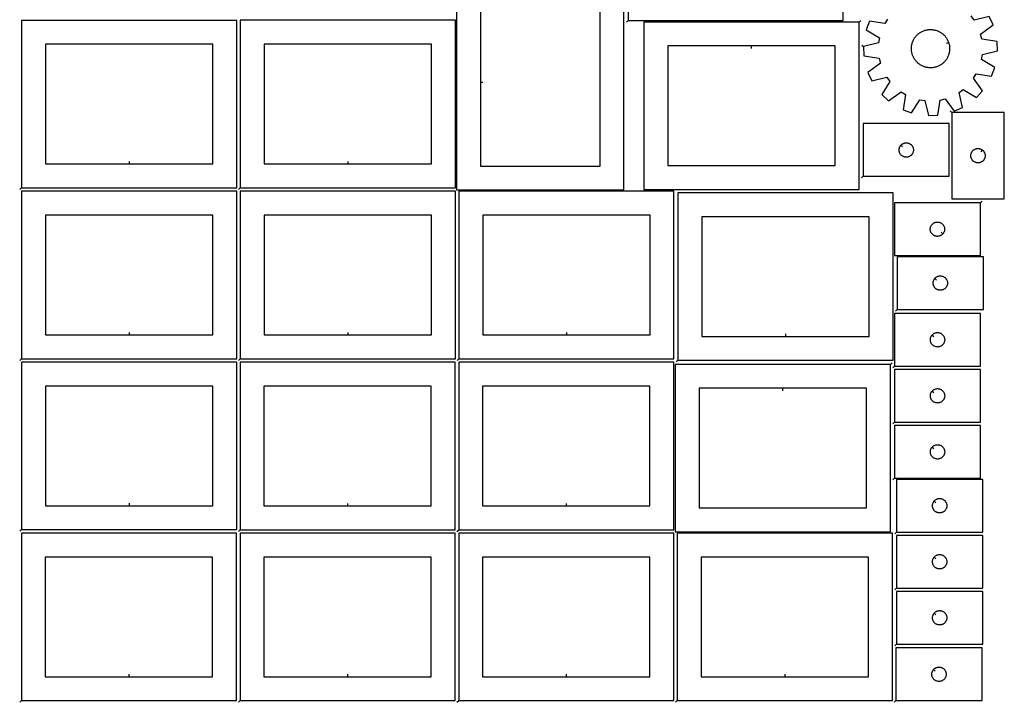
# Model space of a CAD drawing. Header units: millimetres. Extents: x 7 to 1243, y 8 to 2491.
# Tile 1 of 3: x 8 to 1243, y 8 to 864. Entities that reach past the tile are written whole.
import ezdxf

# ---------------------------------------------------------------- set-up
doc = ezdxf.new("R2010")
doc.units = ezdxf.units.MM
doc.layers.add('CUT', color=7, linetype='CONTINUOUS', true_color=0x000000)
doc.layers.add('LEADIN', color=1, linetype='CONTINUOUS', true_color=0xff0000)

msp = doc.modelspace()

# ---------------------------------------------------------------- linework, layer by layer
at = {"layer": 'CUT'}
for points in [[(771.360901, 862.892075), (1041.360901, 862.892075), (1041.360901, 1072.892075), (771.360901, 1072.892075)], [(556.225191, 920.430748), (556.225191, 650.430748), (766.225191, 650.430748), (766.225191, 920.430748)], [(586.225191, 785.430748), (586.225191, 680.430748), (736.225191, 680.430748), (736.225191, 890.430748), (586.225191, 890.430748)], [(10.276703, 653.153854), (280.276703, 653.153854), (280.276703, 863.153854), (10.276703, 863.153854)], [(284.629547, 653.21196), (554.629547, 653.21196), (554.629547, 863.21196), (284.629547, 863.21196)], [(1061.221063, 861.042198), (791.221063, 861.042198), (791.221063, 651.042198), (1061.221063, 651.042198)], [(1173.597711, 835.305966), (1173.753863, 834.841972), (1174.028057, 833.902018), (1174.263684, 832.951663), (1174.46035, 831.992488), (1174.61773, 831.026089), (1174.735561, 830.054075), (1174.813646, 829.078064), (1174.851856, 828.09968), (1174.850128, 827.120551), (1174.808464, 826.142308), (1174.726933, 825.166579), (1174.605672, 824.194987), (1174.444882, 823.22915), (1174.24483, 822.270675), (1174.00585, 821.321157), (1173.728339, 820.382177), (1173.41276, 819.455298), (1173.059637, 818.542063), (1172.669559, 817.64399), (1172.243174, 816.762576), (1171.781192, 815.899287), (1171.284382, 815.05556), (1170.753571, 814.232799), (1170.189643, 813.432374), (1169.593536, 812.655617), (1168.966242, 811.903821), (1168.308806, 811.178237), (1167.622321, 810.480072), (1166.90793, 809.81049), (1166.166823, 809.170603), (1165.400232, 808.561478), (1164.609433, 807.984128), (1163.795744, 807.439514), (1162.960517, 806.928542), (1162.105144, 806.452063), (1161.231048, 806.010871), (1160.339684, 805.605698), (1159.432535, 805.23722), (1158.511111, 804.906051), (1157.576946, 804.61274), (1156.631595, 804.357777), (1155.676631, 804.141585), (1154.713643, 803.964525), (1153.744235, 803.826891), (1152.77002, 803.728913), (1151.792619, 803.670753), (1150.813659, 803.652508), (1149.83477, 803.674209), (1148.85758, 803.735819), (1147.883717, 803.837236), (1146.914801, 803.978292), (1145.952445, 804.15875), (1144.99825, 804.378312), (1144.053804, 804.636611), (1143.120681, 804.933217), (1142.200432, 805.267638), (1141.29459, 805.639316), (1140.404661, 806.047633), (1139.532128, 806.491909), (1138.678442, 806.971404), (1137.845025, 807.485321), (1137.033263, 808.032805), (1136.244508, 808.612943), (1135.480072, 809.224771), (1134.741228, 809.86727), (1134.029206, 810.53937), (1133.34519, 811.239954), (1132.690319, 811.967854), (1132.065683, 812.721861), (1131.472322, 813.500717), (1130.911223, 814.303128), (1130.383321, 815.127758), (1129.889493, 815.973233), (1129.430561, 816.838148), (1129.007291, 817.721062), (1128.620385, 818.620506), (1128.270489, 819.534982), (1127.958183, 820.46297), (1127.683989, 821.402923), (1127.448363, 822.353279), (1127.251696, 823.312454), (1127.094317, 824.278853), (1126.976486, 825.250867), (1126.898401, 826.226878), (1126.86019, 827.205262), (1126.861919, 828.18439), (1126.903583, 829.162633), (1126.985113, 830.138363), (1127.106375, 831.109955), (1127.267165, 832.075792), (1127.467217, 833.034267), (1127.706197, 833.983785), (1127.983708, 834.922764), (1128.299287, 835.849643), (1128.65241, 836.762879), (1129.042488, 837.660951), (1129.468873, 838.542366), (1129.930855, 839.405655), (1130.427665, 840.249382), (1130.958475, 841.072142), (1131.522404, 841.872567), (1132.118511, 842.649324), (1132.745804, 843.401121), (1133.403241, 844.126705), (1134.089726, 844.824869), (1134.804117, 845.494452), (1135.545224, 846.134338), (1136.311815, 846.743464), (1137.102613, 847.320814), (1137.916303, 847.865428), (1138.751529, 848.3764), (1139.606902, 848.852878), (1140.480999, 849.294071), (1141.372363, 849.699244), (1142.279512, 850.067721), (1143.200936, 850.398891), (1144.135101, 850.692202), (1145.080452, 850.947165), (1146.035416, 851.163356), (1146.998403, 851.340416), (1147.967812, 851.47805), (1148.942027, 851.576029), (1149.919428, 851.634189), (1150.898388, 851.652433), (1151.877277, 851.630733), (1152.854466, 851.569122), (1153.82833, 851.467705), (1154.797246, 851.32665), (1155.759602, 851.146192), (1156.713797, 850.92663), (1157.658242, 850.668331), (1158.591366, 850.371724), (1159.511615, 850.037304), (1160.417457, 849.665626), (1161.307386, 849.257309), (1162.179919, 848.813033), (1163.033605, 848.333538), (1163.867022, 847.81962), (1164.678784, 847.272137), (1165.467539, 846.691999), (1166.231974, 846.080171), (1166.970818, 845.437672), (1167.682841, 844.765572), (1168.366857, 844.064988), (1169.021728, 843.337087), (1169.646363, 842.583081), (1170.239725, 841.804224), (1170.800823, 841.001814), (1171.328726, 840.177184), (1171.822554, 839.331708), (1172.281485, 838.466794), (1172.704756, 837.58388), (1173.091662, 836.684436), (1173.441558, 835.769959)], [(145.276703, 683.153854), (250.276703, 683.153854), (250.276703, 833.153854), (40.276703, 833.153854), (40.276703, 683.153854)], [(419.629547, 683.21196), (524.629547, 683.21196), (524.629547, 833.21196), (314.629547, 833.21196), (314.629547, 683.21196)], [(926.221063, 831.042198), (821.221063, 831.042198), (821.221063, 681.042198), (1031.221063, 681.042198), (1031.221063, 831.042198)], [(1177.435708, 747.479285), (1177.435708, 639.479285), (1243.435708, 639.479285), (1243.435708, 747.479285)], [(1066.440108, 667.623048), (1174.440108, 667.623048), (1174.440108, 733.623048), (1066.440108, 733.623048)], [(1113.486739, 706.32953), (1113.67355, 706.55716), (1114.076147, 706.987009), (1114.505996, 707.389606), (1114.961255, 707.763228), (1115.439976, 708.106274), (1115.940108, 708.417276), (1116.45951, 708.694903), (1116.995957, 708.937964), (1117.547153, 709.145419), (1118.110737, 709.31638), (1118.684295, 709.450115), (1119.265372, 709.546052), (1119.85148, 709.603778), (1120.440108, 709.623048), (1121.028736, 709.603778), (1121.614844, 709.546052), (1122.195921, 709.450115), (1122.769479, 709.31638), (1123.333063, 709.145419), (1123.884259, 708.937964), (1124.420706, 708.694903), (1124.940108, 708.417276), (1125.44024, 708.106274), (1125.918961, 707.763228), (1126.37422, 707.389606), (1126.804069, 706.987009), (1127.206666, 706.55716), (1127.580288, 706.101901), (1127.923335, 705.62318), (1128.234337, 705.123048), (1128.511963, 704.603646), (1128.755024, 704.067199), (1128.962479, 703.516003), (1129.13344, 702.952419), (1129.267176, 702.378861), (1129.363112, 701.797784), (1129.420838, 701.211676), (1129.440108, 700.623048), (1129.420838, 700.03442), (1129.363112, 699.448312), (1129.267176, 698.867235), (1129.13344, 698.293676), (1128.962479, 697.730093), (1128.755024, 697.178897), (1128.511963, 696.64245), (1128.234337, 696.123048), (1127.923335, 695.622916), (1127.580288, 695.144195), (1127.206666, 694.688935), (1126.804069, 694.259087), (1126.37422, 693.85649), (1125.918961, 693.482868), (1125.44024, 693.139821), (1124.940108, 692.828819), (1124.420706, 692.551193), (1123.884259, 692.308132), (1123.333063, 692.100677), (1122.769479, 691.929715), (1122.195921, 691.79598), (1121.614844, 691.700044), (1121.028736, 691.642318), (1120.440108, 691.623048), (1119.85148, 691.642318), (1119.265372, 691.700044), (1118.684295, 691.79598), (1118.110737, 691.929715), (1117.547153, 692.100677), (1116.995957, 692.308132), (1116.45951, 692.551193), (1115.940108, 692.828819), (1115.439976, 693.139821), (1114.961255, 693.482868), (1114.505996, 693.85649), (1114.076147, 694.259087), (1113.67355, 694.688935), (1113.299928, 695.144195), (1112.956882, 695.622916), (1112.645879, 696.123048), (1112.368253, 696.64245), (1112.125192, 697.178897), (1111.917737, 697.730093), (1111.746776, 698.293676), (1111.613041, 698.867235), (1111.517104, 699.448312), (1111.459378, 700.03442), (1111.440108, 700.623048), (1111.459378, 701.211676), (1111.517104, 701.797784), (1111.613041, 702.378861), (1111.746776, 702.952419), (1111.917737, 703.516003), (1112.125192, 704.067199), (1112.368253, 704.603646), (1112.645879, 705.123048), (1112.956882, 705.62318), (1113.299928, 706.101901)], [(1216.142191, 700.432654), (1216.369821, 700.245843), (1216.799669, 699.843246), (1217.202267, 699.413397), (1217.575888, 698.958138), (1217.918935, 698.479417), (1218.229937, 697.979285), (1218.507563, 697.459883), (1218.750624, 696.923436), (1218.95808, 696.37224), (1219.129041, 695.808656), (1219.262776, 695.235098), (1219.358712, 694.654021), (1219.416439, 694.067913), (1219.435708, 693.479285), (1219.416439, 692.890657), (1219.358712, 692.304549), (1219.262776, 691.723472), (1219.129041, 691.149914), (1218.95808, 690.58633), (1218.750624, 690.035134), (1218.507563, 689.498687), (1218.229937, 688.979285), (1217.918935, 688.479153), (1217.575888, 688.000432), (1217.202267, 687.545173), (1216.799669, 687.115324), (1216.369821, 686.712727), (1215.914561, 686.339105), (1215.435841, 685.996058), (1214.935708, 685.685056), (1214.416307, 685.40743), (1213.879859, 685.164369), (1213.328664, 684.956914), (1212.76508, 684.785952), (1212.191521, 684.652217), (1211.610444, 684.556281), (1211.024337, 684.498555), (1210.435708, 684.479285), (1209.84708, 684.498555), (1209.260973, 684.556281), (1208.679896, 684.652217), (1208.106337, 684.785952), (1207.542753, 684.956914), (1206.991558, 685.164369), (1206.45511, 685.40743), (1205.935708, 685.685056), (1205.435576, 685.996058), (1204.956856, 686.339105), (1204.501596, 686.712727), (1204.071747, 687.115324), (1203.66915, 687.545173), (1203.295528, 688.000432), (1202.952482, 688.479153), (1202.64148, 688.979285), (1202.363854, 689.498687), (1202.120793, 690.035134), (1201.913337, 690.58633), (1201.742376, 691.149914), (1201.608641, 691.723472), (1201.512705, 692.304549), (1201.454978, 692.890657), (1201.435708, 693.479285), (1201.454978, 694.067913), (1201.512705, 694.654021), (1201.608641, 695.235098), (1201.742376, 695.808656), (1201.913337, 696.37224), (1202.120793, 696.923436), (1202.363854, 697.459883), (1202.64148, 697.979285), (1202.952482, 698.479417), (1203.295528, 698.958138), (1203.66915, 699.413397), (1204.071747, 699.843246), (1204.501596, 700.245843), (1204.956856, 700.619465), (1205.435576, 700.962511), (1205.935708, 701.273514), (1206.45511, 701.55114), (1206.991558, 701.794201), (1207.542753, 702.001656), (1208.106337, 702.172617), (1208.679896, 702.306352), (1209.260973, 702.402289), (1209.84708, 702.460015), (1210.435708, 702.479285), (1211.024337, 702.460015), (1211.610444, 702.402289), (1212.191521, 702.306352), (1212.76508, 702.172617), (1213.328664, 702.001656), (1213.879859, 701.794201), (1214.416307, 701.55114), (1214.935708, 701.273514), (1215.435841, 700.962511), (1215.914561, 700.619465)], [(10.276703, 438.85173), (280.276703, 438.85173), (280.276703, 648.85173), (10.276703, 648.85173)], [(284.632293, 438.85173), (554.632293, 438.85173), (554.632293, 648.85173), (284.632293, 648.85173)], [(558.956329, 438.909836), (828.956329, 438.909836), (828.956329, 648.909836), (558.956329, 648.909836)], [(833.964355, 436.913986), (1103.964355, 436.913986), (1103.964355, 646.913986), (833.964355, 646.913986)], [(1213.499059, 634.286686), (1105.499059, 634.286686), (1105.499059, 568.286686), (1213.499059, 568.286686)], [(145.276703, 468.85173), (250.276703, 468.85173), (250.276703, 618.85173), (40.276703, 618.85173), (40.276703, 468.85173)], [(419.632293, 468.85173), (524.632293, 468.85173), (524.632293, 618.85173), (314.632293, 618.85173), (314.632293, 468.85173)], [(693.956329, 468.909836), (798.956329, 468.909836), (798.956329, 618.909836), (588.956329, 618.909836), (588.956329, 468.909836)], [(968.964355, 466.913986), (1073.964355, 466.913986), (1073.964355, 616.913986), (863.964355, 616.913986), (863.964355, 466.913986)], [(1166.452428, 595.580203), (1166.265617, 595.352574), (1165.86302, 594.922725), (1165.433171, 594.520128), (1164.977911, 594.146506), (1164.499191, 593.80346), (1163.999059, 593.492457), (1163.479657, 593.214831), (1162.943209, 592.97177), (1162.392014, 592.764315), (1161.82843, 592.593354), (1161.254871, 592.459619), (1160.673794, 592.363682), (1160.087687, 592.305956), (1159.499059, 592.286686), (1158.91043, 592.305956), (1158.324323, 592.363682), (1157.743246, 592.459619), (1157.169687, 592.593354), (1156.606103, 592.764315), (1156.054908, 592.97177), (1155.51846, 593.214831), (1154.999059, 593.492457), (1154.498926, 593.80346), (1154.020206, 594.146506), (1153.564946, 594.520128), (1153.135098, 594.922725), (1152.7325, 595.352574), (1152.358878, 595.807833), (1152.015832, 596.286554), (1151.70483, 596.786686), (1151.427204, 597.306088), (1151.184143, 597.842535), (1150.976687, 598.393731), (1150.805726, 598.957315), (1150.671991, 599.530873), (1150.576055, 600.11195), (1150.518328, 600.698058), (1150.499059, 601.286686), (1150.518328, 601.875314), (1150.576055, 602.461422), (1150.671991, 603.042499), (1150.805726, 603.616057), (1150.976687, 604.179641), (1151.184143, 604.730837), (1151.427204, 605.267284), (1151.70483, 605.786686), (1152.015832, 606.286818), (1152.358878, 606.765539), (1152.7325, 607.220798), (1153.135098, 607.650647), (1153.564946, 608.053244), (1154.020206, 608.426866), (1154.498926, 608.769913), (1154.999059, 609.080915), (1155.51846, 609.358541), (1156.054908, 609.601602), (1156.606103, 609.809057), (1157.169687, 609.980019), (1157.743246, 610.113754), (1158.324323, 610.20969), (1158.91043, 610.267416), (1159.499059, 610.286686), (1160.087687, 610.267416), (1160.673794, 610.20969), (1161.254871, 610.113754), (1161.82843, 609.980019), (1162.392014, 609.809057), (1162.943209, 609.601602), (1163.479657, 609.358541), (1163.999059, 609.080915), (1164.499191, 608.769913), (1164.977911, 608.426866), (1165.433171, 608.053244), (1165.86302, 607.650647), (1166.265617, 607.220798), (1166.639239, 606.765539), (1166.982285, 606.286818), (1167.293287, 605.786686), (1167.570913, 605.267284), (1167.813974, 604.730837), (1168.02143, 604.179641), (1168.192391, 603.616057), (1168.326126, 603.042499), (1168.422062, 602.461422), (1168.479789, 601.875314), (1168.499059, 601.286686), (1168.479789, 600.698058), (1168.422062, 600.11195), (1168.326126, 599.530873), (1168.192391, 598.957315), (1168.02143, 598.393731), (1167.813974, 597.842535), (1167.570913, 597.306088), (1167.293287, 596.786686), (1166.982285, 596.286554), (1166.639239, 595.807833)], [(1109.130606, 500.754395), (1217.130606, 500.754395), (1217.130606, 566.754395), (1109.130606, 566.754395)], [(1156.177237, 539.460878), (1156.364048, 539.688508), (1156.766645, 540.118357), (1157.196494, 540.520954), (1157.651754, 540.894576), (1158.130474, 541.237622), (1158.630606, 541.548624), (1159.150008, 541.82625), (1159.686456, 542.069311), (1160.237651, 542.276767), (1160.801235, 542.447728), (1161.374793, 542.581463), (1161.955871, 542.677399), (1162.541978, 542.735126), (1163.130606, 542.754395), (1163.719235, 542.735126), (1164.305342, 542.677399), (1164.886419, 542.581463), (1165.459978, 542.447728), (1166.023562, 542.276767), (1166.574757, 542.069311), (1167.111205, 541.82625), (1167.630606, 541.548624), (1168.130738, 541.237622), (1168.609459, 540.894576), (1169.064719, 540.520954), (1169.494567, 540.118357), (1169.897165, 539.688508), (1170.270786, 539.233248), (1170.613833, 538.754528), (1170.924835, 538.254395), (1171.202461, 537.734994), (1171.445522, 537.198546), (1171.652978, 536.647351), (1171.823939, 536.083767), (1171.957674, 535.510208), (1172.05361, 534.929131), (1172.111337, 534.343024), (1172.130606, 533.754395), (1172.111337, 533.165767), (1172.05361, 532.57966), (1171.957674, 531.998583), (1171.823939, 531.425024), (1171.652978, 530.86144), (1171.445522, 530.310245), (1171.202461, 529.773797), (1170.924835, 529.254395), (1170.613833, 528.754263), (1170.270786, 528.275543), (1169.897165, 527.820283), (1169.494567, 527.390434), (1169.064719, 526.987837), (1168.609459, 526.614215), (1168.130738, 526.271169), (1167.630606, 525.960167), (1167.111205, 525.682541), (1166.574757, 525.43948), (1166.023562, 525.232024), (1165.459978, 525.061063), (1164.886419, 524.927328), (1164.305342, 524.831392), (1163.719235, 524.773665), (1163.130606, 524.754395), (1162.541978, 524.773665), (1161.955871, 524.831392), (1161.374793, 524.927328), (1160.801235, 525.061063), (1160.237651, 525.232024), (1159.686456, 525.43948), (1159.150008, 525.682541), (1158.630606, 525.960167), (1158.130474, 526.271169), (1157.651754, 526.614215), (1157.196494, 526.987837), (1156.766645, 527.390434), (1156.364048, 527.820283), (1155.990426, 528.275543), (1155.64738, 528.754263), (1155.336378, 529.254395), (1155.058752, 529.773797), (1154.815691, 530.310245), (1154.608235, 530.86144), (1154.437274, 531.425024), (1154.303539, 531.998583), (1154.207603, 532.57966), (1154.149876, 533.165767), (1154.130606, 533.754395), (1154.149876, 534.343024), (1154.207603, 534.929131), (1154.303539, 535.510208), (1154.437274, 536.083767), (1154.608235, 536.647351), (1154.815691, 537.198546), (1155.058752, 537.734994), (1155.336378, 538.254395), (1155.64738, 538.754528), (1155.990426, 539.233248)], [(1105.64086, 429.619966), (1213.64086, 429.619966), (1213.64086, 495.619966), (1105.64086, 495.619966)], [(1152.687491, 468.326448), (1152.874302, 468.554078), (1153.276899, 468.983927), (1153.706748, 469.386524), (1154.162007, 469.760146), (1154.640728, 470.103192), (1155.14086, 470.414194), (1155.660262, 470.69182), (1156.196709, 470.934881), (1156.747905, 471.142337), (1157.311489, 471.313298), (1157.885047, 471.447033), (1158.466125, 471.542969), (1159.052232, 471.600696), (1159.64086, 471.619966), (1160.229488, 471.600696), (1160.815596, 471.542969), (1161.396673, 471.447033), (1161.970232, 471.313298), (1162.533815, 471.142337), (1163.085011, 470.934881), (1163.621459, 470.69182), (1164.14086, 470.414194), (1164.640992, 470.103192), (1165.119713, 469.760146), (1165.574973, 469.386524), (1166.004821, 468.983927), (1166.407419, 468.554078), (1166.78104, 468.098818), (1167.124087, 467.620098), (1167.435089, 467.119966), (1167.712715, 466.600564), (1167.955776, 466.064116), (1168.163231, 465.512921), (1168.334193, 464.949337), (1168.467928, 464.375778), (1168.563864, 463.794701), (1168.621591, 463.208594), (1168.64086, 462.619966), (1168.621591, 462.031337), (1168.563864, 461.44523), (1168.467928, 460.864153), (1168.334193, 460.290594), (1168.163231, 459.72701), (1167.955776, 459.175815), (1167.712715, 458.639367), (1167.435089, 458.119966), (1167.124087, 457.619833), (1166.78104, 457.141113), (1166.407419, 456.685853), (1166.004821, 456.256005), (1165.574973, 455.853407), (1165.119713, 455.479785), (1164.640992, 455.136739), (1164.14086, 454.825737), (1163.621459, 454.548111), (1163.085011, 454.30505), (1162.533815, 454.097594), (1161.970232, 453.926633), (1161.396673, 453.792898), (1160.815596, 453.696962), (1160.229488, 453.639235), (1159.64086, 453.619966), (1159.052232, 453.639235), (1158.466125, 453.696962), (1157.885047, 453.792898), (1157.311489, 453.926633), (1156.747905, 454.097594), (1156.196709, 454.30505), (1155.660262, 454.548111), (1155.14086, 454.825737), (1154.640728, 455.136739), (1154.162007, 455.479785), (1153.706748, 455.853407), (1153.276899, 456.256005), (1152.874302, 456.685853), (1152.50068, 457.141113), (1152.157634, 457.619833), (1151.846632, 458.119966), (1151.569006, 458.639367), (1151.325945, 459.175815), (1151.118489, 459.72701), (1150.947528, 460.290594), (1150.813793, 460.864153), (1150.717857, 461.44523), (1150.66013, 462.031337), (1150.64086, 462.619966), (1150.66013, 463.208594), (1150.717857, 463.794701), (1150.813793, 464.375778), (1150.947528, 464.949337), (1151.118489, 465.512921), (1151.325945, 466.064116), (1151.569006, 466.600564), (1151.846632, 467.119966), (1152.157634, 467.620098), (1152.50068, 468.098818)], [(10.276703, 224.549545), (280.276703, 224.549545), (280.276703, 434.549545), (10.276703, 434.549545)], [(284.488311, 224.444565), (554.488311, 224.444565), (554.488311, 434.444565), (284.488311, 434.444565)], [(558.824737, 224.444565), (828.824737, 224.444565), (828.824737, 434.444565), (558.824737, 434.444565)], [(1100.467706, 431.72158), (830.467706, 431.72158), (830.467706, 221.72158), (1100.467706, 221.72158)], [(1105.64086, 359.345857), (1213.64086, 359.345857), (1213.64086, 425.345857), (1105.64086, 425.345857)], [(145.276703, 254.549545), (250.276703, 254.549545), (250.276703, 404.549545), (40.276703, 404.549545), (40.276703, 254.549545)], [(419.488311, 254.444565), (524.488311, 254.444565), (524.488311, 404.444565), (314.488311, 404.444565), (314.488311, 254.444565)], [(693.824737, 254.444565), (798.824737, 254.444565), (798.824737, 404.444565), (588.824737, 404.444565), (588.824737, 254.444565)], [(965.467706, 401.72158), (860.467706, 401.72158), (860.467706, 251.72158), (1070.467706, 251.72158), (1070.467706, 401.72158)], [(1152.687491, 398.052339), (1152.874302, 398.279969), (1153.276899, 398.709818), (1153.706748, 399.112415), (1154.162007, 399.486037), (1154.640728, 399.829083), (1155.14086, 400.140085), (1155.660262, 400.417711), (1156.196709, 400.660772), (1156.747905, 400.868228), (1157.311489, 401.039189), (1157.885047, 401.172924), (1158.466125, 401.26886), (1159.052232, 401.326587), (1159.64086, 401.345857), (1160.229488, 401.326587), (1160.815596, 401.26886), (1161.396673, 401.172924), (1161.970232, 401.039189), (1162.533815, 400.868228), (1163.085011, 400.660772), (1163.621459, 400.417711), (1164.14086, 400.140085), (1164.640992, 399.829083), (1165.119713, 399.486037), (1165.574973, 399.112415), (1166.004821, 398.709818), (1166.407419, 398.279969), (1166.78104, 397.82471), (1167.124087, 397.345989), (1167.435089, 396.845857), (1167.712715, 396.326455), (1167.955776, 395.790008), (1168.163231, 395.238812), (1168.334193, 394.675228), (1168.467928, 394.10167), (1168.563864, 393.520592), (1168.621591, 392.934485), (1168.64086, 392.345857), (1168.621591, 391.757229), (1168.563864, 391.171121), (1168.467928, 390.590044), (1168.334193, 390.016485), (1168.163231, 389.452901), (1167.955776, 388.901706), (1167.712715, 388.365258), (1167.435089, 387.845857), (1167.124087, 387.345725), (1166.78104, 386.867004), (1166.407419, 386.411744), (1166.004821, 385.981896), (1165.574973, 385.579298), (1165.119713, 385.205677), (1164.640992, 384.86263), (1164.14086, 384.551628), (1163.621459, 384.274002), (1163.085011, 384.030941), (1162.533815, 383.823486), (1161.970232, 383.652524), (1161.396673, 383.518789), (1160.815596, 383.422853), (1160.229488, 383.365126), (1159.64086, 383.345857), (1159.052232, 383.365126), (1158.466125, 383.422853), (1157.885047, 383.518789), (1157.311489, 383.652524), (1156.747905, 383.823486), (1156.196709, 384.030941), (1155.660262, 384.274002), (1155.14086, 384.551628), (1154.640728, 384.86263), (1154.162007, 385.205677), (1153.706748, 385.579298), (1153.276899, 385.981896), (1152.874302, 386.411744), (1152.50068, 386.867004), (1152.157634, 387.345725), (1151.846632, 387.845857), (1151.569006, 388.365258), (1151.325945, 388.901706), (1151.118489, 389.452901), (1150.947528, 390.016485), (1150.813793, 390.590044), (1150.717857, 391.171121), (1150.66013, 391.757229), (1150.64086, 392.345857), (1150.66013, 392.934485), (1150.717857, 393.520592), (1150.813793, 394.10167), (1150.947528, 394.675228), (1151.118489, 395.238812), (1151.325945, 395.790008), (1151.569006, 396.326455), (1151.846632, 396.845857), (1152.157634, 397.345989), (1152.50068, 397.82471)], [(1105.64086, 289.071748), (1213.64086, 289.071748), (1213.64086, 355.071748), (1105.64086, 355.071748)], [(1152.687491, 327.77823), (1152.874302, 328.00586), (1153.276899, 328.435709), (1153.706748, 328.838306), (1154.162007, 329.211928), (1154.640728, 329.554974), (1155.14086, 329.865976), (1155.660262, 330.143602), (1156.196709, 330.386664), (1156.747905, 330.594119), (1157.311489, 330.76508), (1157.885047, 330.898815), (1158.466125, 330.994752), (1159.052232, 331.052478), (1159.64086, 331.071748), (1160.229488, 331.052478), (1160.815596, 330.994752), (1161.396673, 330.898815), (1161.970232, 330.76508), (1162.533815, 330.594119), (1163.085011, 330.386664), (1163.621459, 330.143602), (1164.14086, 329.865976), (1164.640992, 329.554974), (1165.119713, 329.211928), (1165.574973, 328.838306), (1166.004821, 328.435709), (1166.407419, 328.00586), (1166.78104, 327.550601), (1167.124087, 327.07188), (1167.435089, 326.571748), (1167.712715, 326.052346), (1167.955776, 325.515899), (1168.163231, 324.964703), (1168.334193, 324.401119), (1168.467928, 323.827561), (1168.563864, 323.246484), (1168.621591, 322.660376), (1168.64086, 322.071748), (1168.621591, 321.48312), (1168.563864, 320.897012), (1168.467928, 320.315935), (1168.334193, 319.742376), (1168.163231, 319.178793), (1167.955776, 318.627597), (1167.712715, 318.09115), (1167.435089, 317.571748), (1167.124087, 317.071616), (1166.78104, 316.592895), (1166.407419, 316.137635), (1166.004821, 315.707787), (1165.574973, 315.30519), (1165.119713, 314.931568), (1164.640992, 314.588521), (1164.14086, 314.277519), (1163.621459, 313.999893), (1163.085011, 313.756832), (1162.533815, 313.549377), (1161.970232, 313.378415), (1161.396673, 313.24468), (1160.815596, 313.148744), (1160.229488, 313.091017), (1159.64086, 313.071748), (1159.052232, 313.091017), (1158.466125, 313.148744), (1157.885047, 313.24468), (1157.311489, 313.378415), (1156.747905, 313.549377), (1156.196709, 313.756832), (1155.660262, 313.999893), (1155.14086, 314.277519), (1154.640728, 314.588521), (1154.162007, 314.931568), (1153.706748, 315.30519), (1153.276899, 315.707787), (1152.874302, 316.137635), (1152.50068, 316.592895), (1152.157634, 317.071616), (1151.846632, 317.571748), (1151.569006, 318.09115), (1151.325945, 318.627597), (1151.118489, 319.178793), (1150.947528, 319.742376), (1150.813793, 320.315935), (1150.717857, 320.897012), (1150.66013, 321.48312), (1150.64086, 322.071748), (1150.66013, 322.660376), (1150.717857, 323.246484), (1150.813793, 323.827561), (1150.947528, 324.401119), (1151.118489, 324.964703), (1151.325945, 325.515899), (1151.569006, 326.052346), (1151.846632, 326.571748), (1152.157634, 327.07188), (1152.50068, 327.550601)], [(1108.29235, 221.54149), (1216.29235, 221.54149), (1216.29235, 287.54149), (1108.29235, 287.54149)], [(1155.33898, 260.247972), (1155.525791, 260.475602), (1155.928389, 260.905451), (1156.358237, 261.308048), (1156.813497, 261.68167), (1157.292217, 262.024716), (1157.79235, 262.335718), (1158.311751, 262.613344), (1158.848199, 262.856405), (1159.399394, 263.063861), (1159.962978, 263.234822), (1160.536537, 263.368557), (1161.117614, 263.464493), (1161.703721, 263.52222), (1162.29235, 263.54149), (1162.880978, 263.52222), (1163.467085, 263.464493), (1164.048162, 263.368557), (1164.621721, 263.234822), (1165.185305, 263.063861), (1165.7365, 262.856405), (1166.272948, 262.613344), (1166.79235, 262.335718), (1167.292482, 262.024716), (1167.771202, 261.68167), (1168.226462, 261.308048), (1168.656311, 260.905451), (1169.058908, 260.475602), (1169.43253, 260.020342), (1169.775576, 259.541622), (1170.086578, 259.04149), (1170.364204, 258.522088), (1170.607265, 257.98564), (1170.814721, 257.434445), (1170.985682, 256.870861), (1171.119417, 256.297303), (1171.215353, 255.716225), (1171.27308, 255.130118), (1171.29235, 254.54149), (1171.27308, 253.952861), (1171.215353, 253.366754), (1171.119417, 252.785677), (1170.985682, 252.212118), (1170.814721, 251.648534), (1170.607265, 251.097339), (1170.364204, 250.560891), (1170.086578, 250.04149), (1169.775576, 249.541358), (1169.43253, 249.062637), (1169.058908, 248.607377), (1168.656311, 248.177529), (1168.226462, 247.774931), (1167.771202, 247.40131), (1167.292482, 247.058263), (1166.79235, 246.747261), (1166.272948, 246.469635), (1165.7365, 246.226574), (1165.185305, 246.019118), (1164.621721, 245.848157), (1164.048162, 245.714422), (1163.467085, 245.618486), (1162.880978, 245.560759), (1162.29235, 245.54149), (1161.703721, 245.560759), (1161.117614, 245.618486), (1160.536537, 245.714422), (1159.962978, 245.848157), (1159.399394, 246.019118), (1158.848199, 246.226574), (1158.311751, 246.469635), (1157.79235, 246.747261), (1157.292217, 247.058263), (1156.813497, 247.40131), (1156.358237, 247.774931), (1155.928389, 248.177529), (1155.525791, 248.607377), (1155.152169, 249.062637), (1154.809123, 249.541358), (1154.498121, 250.04149), (1154.220495, 250.560891), (1153.977434, 251.097339), (1153.769978, 251.648534), (1153.599017, 252.212118), (1153.465282, 252.785677), (1153.369346, 253.366754), (1153.311619, 253.952861), (1153.29235, 254.54149), (1153.311619, 255.130118), (1153.369346, 255.716225), (1153.465282, 256.297303), (1153.599017, 256.870861), (1153.769978, 257.434445), (1153.977434, 257.98564), (1154.220495, 258.522088), (1154.498121, 259.04149), (1154.809123, 259.541622), (1155.152169, 260.020342)], [(10.142425, 10.142448), (280.142425, 10.142448), (280.142425, 220.142448), (10.142425, 220.142448)], [(284.478729, 10.142448), (554.478729, 10.142448), (554.478729, 220.142448), (284.478729, 220.142448)], [(558.815094, 10.142448), (828.815094, 10.142448), (828.815094, 220.142448), (558.815094, 220.142448)], [(833.151428, 10.142448), (1103.151428, 10.142448), (1103.151428, 220.142448), (833.151428, 220.142448)], [(1108.29235, 151.26735), (1216.29235, 151.26735), (1216.29235, 217.26735), (1108.29235, 217.26735)], [(145.142425, 40.142448), (250.142425, 40.142448), (250.142425, 190.142448), (40.142425, 190.142448), (40.142425, 40.142448)], [(419.478729, 40.142448), (524.478729, 40.142448), (524.478729, 190.142448), (314.478729, 190.142448), (314.478729, 40.142448)], [(693.815094, 40.142448), (798.815094, 40.142448), (798.815094, 190.142448), (588.815094, 190.142448), (588.815094, 40.142448)], [(968.151428, 40.142448), (1073.151428, 40.142448), (1073.151428, 190.142448), (863.151428, 190.142448), (863.151428, 40.142448)], [(1155.33898, 189.973833), (1155.525791, 190.201463), (1155.928389, 190.631311), (1156.358237, 191.033908), (1156.813497, 191.40753), (1157.292217, 191.750577), (1157.79235, 192.061579), (1158.311751, 192.339205), (1158.848199, 192.582266), (1159.399394, 192.789721), (1159.962978, 192.960683), (1160.536537, 193.094418), (1161.117614, 193.190354), (1161.703721, 193.248081), (1162.29235, 193.26735), (1162.880978, 193.248081), (1163.467085, 193.190354), (1164.048162, 193.094418), (1164.621721, 192.960683), (1165.185305, 192.789721), (1165.7365, 192.582266), (1166.272948, 192.339205), (1166.79235, 192.061579), (1167.292482, 191.750577), (1167.771202, 191.40753), (1168.226462, 191.033908), (1168.656311, 190.631311), (1169.058908, 190.201463), (1169.43253, 189.746203), (1169.775576, 189.267482), (1170.086578, 188.76735), (1170.364204, 188.247948), (1170.607265, 187.711501), (1170.814721, 187.160305), (1170.985682, 186.596722), (1171.119417, 186.023163), (1171.215353, 185.442086), (1171.27308, 184.855978), (1171.29235, 184.26735), (1171.27308, 183.678722), (1171.215353, 183.092614), (1171.119417, 182.511537), (1170.985682, 181.937979), (1170.814721, 181.374395), (1170.607265, 180.823199), (1170.364204, 180.286752), (1170.086578, 179.76735), (1169.775576, 179.267218), (1169.43253, 178.788497), (1169.058908, 178.333238), (1168.656311, 177.903389), (1168.226462, 177.500792), (1167.771202, 177.12717), (1167.292482, 176.784124), (1166.79235, 176.473122), (1166.272948, 176.195496), (1165.7365, 175.952434), (1165.185305, 175.744979), (1164.621721, 175.574018), (1164.048162, 175.440283), (1163.467085, 175.344346), (1162.880978, 175.28662), (1162.29235, 175.26735), (1161.703721, 175.28662), (1161.117614, 175.344346), (1160.536537, 175.440283), (1159.962978, 175.574018), (1159.399394, 175.744979), (1158.848199, 175.952434), (1158.311751, 176.195496), (1157.79235, 176.473122), (1157.292217, 176.784124), (1156.813497, 177.12717), (1156.358237, 177.500792), (1155.928389, 177.903389), (1155.525791, 178.333238), (1155.152169, 178.788497), (1154.809123, 179.267218), (1154.498121, 179.76735), (1154.220495, 180.286752), (1153.977434, 180.823199), (1153.769978, 181.374395), (1153.599017, 181.937979), (1153.465282, 182.511537), (1153.369346, 183.092614), (1153.311619, 183.678722), (1153.29235, 184.26735), (1153.311619, 184.855978), (1153.369346, 185.442086), (1153.465282, 186.023163), (1153.599017, 186.596722), (1153.769978, 187.160305), (1153.977434, 187.711501), (1154.220495, 188.247948), (1154.498121, 188.76735), (1154.809123, 189.267482), (1155.152169, 189.746203)], [(1108.29235, 80.993211), (1216.29235, 80.993211), (1216.29235, 146.993211), (1108.29235, 146.993211)], [(1155.33898, 119.699693), (1155.525791, 119.927323), (1155.928389, 120.357172), (1156.358237, 120.759769), (1156.813497, 121.133391), (1157.292217, 121.476437), (1157.79235, 121.787439), (1158.311751, 122.065065), (1158.848199, 122.308127), (1159.399394, 122.515582), (1159.962978, 122.686543), (1160.536537, 122.820278), (1161.117614, 122.916215), (1161.703721, 122.973941), (1162.29235, 122.993211), (1162.880978, 122.973941), (1163.467085, 122.916215), (1164.048162, 122.820278), (1164.621721, 122.686543), (1165.185305, 122.515582), (1165.7365, 122.308127), (1166.272948, 122.065065), (1166.79235, 121.787439), (1167.292482, 121.476437), (1167.771202, 121.133391), (1168.226462, 120.759769), (1168.656311, 120.357172), (1169.058908, 119.927323), (1169.43253, 119.472064), (1169.775576, 118.993343), (1170.086578, 118.493211), (1170.364204, 117.973809), (1170.607265, 117.437362), (1170.814721, 116.886166), (1170.985682, 116.322582), (1171.119417, 115.749024), (1171.215353, 115.167947), (1171.27308, 114.581839), (1171.29235, 113.993211), (1171.27308, 113.404583), (1171.215353, 112.818475), (1171.119417, 112.237398), (1170.985682, 111.663839), (1170.814721, 111.100256), (1170.607265, 110.54906), (1170.364204, 110.012613), (1170.086578, 109.493211), (1169.775576, 108.993079), (1169.43253, 108.514358), (1169.058908, 108.059098), (1168.656311, 107.62925), (1168.226462, 107.226653), (1167.771202, 106.853031), (1167.292482, 106.509984), (1166.79235, 106.198982), (1166.272948, 105.921356), (1165.7365, 105.678295), (1165.185305, 105.47084), (1164.621721, 105.299878), (1164.048162, 105.166143), (1163.467085, 105.070207), (1162.880978, 105.01248), (1162.29235, 104.993211), (1161.703721, 105.01248), (1161.117614, 105.070207), (1160.536537, 105.166143), (1159.962978, 105.299878), (1159.399394, 105.47084), (1158.848199, 105.678295), (1158.311751, 105.921356), (1157.79235, 106.198982), (1157.292217, 106.509984), (1156.813497, 106.853031), (1156.358237, 107.226653), (1155.928389, 107.62925), (1155.525791, 108.059098), (1155.152169, 108.514358), (1154.809123, 108.993079), (1154.498121, 109.493211), (1154.220495, 110.012613), (1153.977434, 110.54906), (1153.769978, 111.100256), (1153.599017, 111.663839), (1153.465282, 112.237398), (1153.369346, 112.818475), (1153.311619, 113.404583), (1153.29235, 113.993211), (1153.311619, 114.581839), (1153.369346, 115.167947), (1153.465282, 115.749024), (1153.599017, 116.322582), (1153.769978, 116.886166), (1153.977434, 117.437362), (1154.220495, 117.973809), (1154.498121, 118.493211), (1154.809123, 118.993343), (1155.152169, 119.472064)], [(1107.465201, 10.142449), (1215.465201, 10.142449), (1215.465201, 76.142449), (1107.465201, 76.142449)], [(1154.511832, 48.848932), (1154.698643, 49.076562), (1155.10124, 49.50641), (1155.531089, 49.909008), (1155.986348, 50.282629), (1156.465069, 50.625676), (1156.965201, 50.936678), (1157.484603, 51.214304), (1158.02105, 51.457365), (1158.572246, 51.664821), (1159.13583, 51.835782), (1159.709388, 51.969517), (1160.290465, 52.065453), (1160.876573, 52.12318), (1161.465201, 52.142449), (1162.053829, 52.12318), (1162.639937, 52.065453), (1163.221014, 51.969517), (1163.794573, 51.835782), (1164.358156, 51.664821), (1164.909352, 51.457365), (1165.445799, 51.214304), (1165.965201, 50.936678), (1166.465333, 50.625676), (1166.944054, 50.282629), (1167.399313, 49.909008), (1167.829162, 49.50641), (1168.231759, 49.076562), (1168.605381, 48.621302), (1168.948428, 48.142581), (1169.25943, 47.642449), (1169.537056, 47.123048), (1169.780117, 46.5866), (1169.987572, 46.035405), (1170.158534, 45.471821), (1170.292269, 44.898262), (1170.388205, 44.317185), (1170.445931, 43.731078), (1170.465201, 43.142449), (1170.445931, 42.553821), (1170.388205, 41.967714), (1170.292269, 41.386636), (1170.158534, 40.813078), (1169.987572, 40.249494), (1169.780117, 39.698298), (1169.537056, 39.161851), (1169.25943, 38.642449), (1168.948428, 38.142317), (1168.605381, 37.663597), (1168.231759, 37.208337), (1167.829162, 36.778488), (1167.399313, 36.375891), (1166.944054, 36.002269), (1166.465333, 35.659223), (1165.965201, 35.348221), (1165.445799, 35.070595), (1164.909352, 34.827534), (1164.358156, 34.620078), (1163.794573, 34.449117), (1163.221014, 34.315382), (1162.639937, 34.219446), (1162.053829, 34.161719), (1161.465201, 34.142449), (1160.876573, 34.161719), (1160.290465, 34.219446), (1159.709388, 34.315382), (1159.13583, 34.449117), (1158.572246, 34.620078), (1158.02105, 34.827534), (1157.484603, 35.070595), (1156.965201, 35.348221), (1156.465069, 35.659223), (1155.986348, 36.002269), (1155.531089, 36.375891), (1155.10124, 36.778488), (1154.698643, 37.208337), (1154.325021, 37.663597), (1153.981975, 38.142317), (1153.670972, 38.642449), (1153.393346, 39.161851), (1153.150285, 39.698298), (1152.94283, 40.249494), (1152.771869, 40.813078), (1152.638134, 41.386636), (1152.542197, 41.967714), (1152.484471, 42.553821), (1152.465201, 43.142449), (1152.484471, 43.731078), (1152.542197, 44.317185), (1152.638134, 44.898262), (1152.771869, 45.471821), (1152.94283, 46.035405), (1153.150285, 46.5866), (1153.393346, 47.123048), (1153.670972, 47.642449), (1153.981975, 48.142581), (1154.325021, 48.621302)]]:
    msp.add_lwpolyline(points, close=True, dxfattribs=at)
msp.add_lwpolyline([(1096.770372, 864.633718), (1093.406013, 859.154323), (1074.260487, 862.136146), (1070.258145, 851.316408), (1086.735286, 841.121006), (1085.723898, 834.77122), (1066.894644, 830.199389), (1067.337496, 818.671625), (1086.462001, 815.557831), (1087.957558, 809.304352), (1072.31116, 797.874888), (1077.131786, 787.394095), (1095.992123, 791.835955), (1099.76694, 786.630819), (1089.685419, 770.083754), (1098.149923, 762.245537), (1113.874776, 773.566819), (1119.354172, 770.20246), (1116.372349, 751.056935), (1127.192086, 747.054592), (1137.387489, 763.531733), (1143.737275, 762.520345), (1148.309105, 743.691092), (1159.836869, 744.133943), (1162.950664, 763.258449), (1169.204143, 764.754006), (1180.633606, 749.107608), (1191.1144, 753.928234), (1186.672539, 772.78857), (1191.877676, 776.563387), (1208.424741, 766.481867), (1216.262957, 774.946371), (1204.941675, 790.671223), (1208.306034, 796.150619), (1227.45156, 793.168796), (1231.453902, 803.988534), (1214.976761, 814.183936), (1215.988149, 820.533722), (1234.817403, 825.105552), (1234.374551, 836.633317), (1215.250045, 839.747111), (1213.754489, 846.00059), (1229.400887, 857.430054), (1224.580261, 867.910847), (1205.719924, 863.468987), (1201.945107, 868.674123)], dxfattribs=at)
at = {"layer": 'LEADIN'}
for p, q in [((769.23958, 860.770754), (771.360901, 862.892075)), ((1063.342383, 863.163518), (1061.221063, 861.042198)), ((926.221063, 828.042198), (926.221063, 831.042198)), ((1064.693455, 832.237713), (1066.894644, 830.199389)), ((1170.754408, 834.34908), (1173.597711, 835.305966)), ((589.225191, 785.430748), (586.225191, 785.430748)), ((1175.314388, 749.600605), (1177.435708, 747.479285)), ((1115.80577, 704.426351), (1113.486739, 706.32953)), ((1214.239011, 698.113623), (1216.142191, 700.432654)), ((145.276703, 686.153854), (145.276703, 683.153854)), ((419.629547, 686.21196), (419.629547, 683.21196)), ((1064.318788, 665.501727), (1066.440108, 667.623048)), ((8.155382, 651.032534), (10.276703, 653.153854)), ((282.508226, 651.090639), (284.629547, 653.21196)), ((1215.620379, 636.408006), (1213.499059, 634.286686)), ((1164.133396, 597.483383), (1166.452428, 595.580203)), ((1158.496269, 537.557698), (1156.177237, 539.460878)), ((1107.009286, 498.633075), (1109.130606, 500.754395)), ((145.276703, 471.85173), (145.276703, 468.85173)), ((419.632293, 471.85173), (419.632293, 468.85173)), ((693.956329, 471.909836), (693.956329, 468.909836)), ((968.964355, 469.913986), (968.964355, 466.913986)), ((1155.006522, 466.423268), (1152.687491, 468.326448)), ((8.155382, 436.73041), (10.276703, 438.85173)), ((282.510973, 436.73041), (284.632293, 438.85173)), ((556.835009, 436.788515), (558.956329, 438.909836)), ((831.843035, 434.792666), (833.964355, 436.913986)), ((1102.589027, 433.842901), (1100.467706, 431.72158)), ((1103.51954, 427.498645), (1105.64086, 429.619966)), ((965.467706, 398.72158), (965.467706, 401.72158)), ((1155.006522, 396.149159), (1152.687491, 398.052339)), ((1103.51954, 357.224536), (1105.64086, 359.345857)), ((1155.006522, 325.875051), (1152.687491, 327.77823)), ((1103.51954, 286.950427), (1105.64086, 289.071748)), ((1157.658012, 258.344792), (1155.33898, 260.247972)), ((145.276703, 257.549545), (145.276703, 254.549545)), ((419.488311, 257.444565), (419.488311, 254.444565)), ((693.824737, 257.444565), (693.824737, 254.444565)), ((8.155382, 222.428225), (10.276703, 224.549545)), ((282.366991, 222.323244), (284.488311, 224.444565)), ((556.703417, 222.323244), (558.824737, 224.444565)), ((1106.171029, 219.420169), (1108.29235, 221.54149)), ((1157.658012, 188.070653), (1155.33898, 189.973833)), ((1106.171029, 149.14603), (1108.29235, 151.26735)), ((1157.658012, 117.796514), (1155.33898, 119.699693)), ((1106.171029, 78.87189), (1108.29235, 80.993211)), ((145.142425, 43.142448), (145.142425, 40.142448)), ((419.478729, 43.142448), (419.478729, 40.142448)), ((693.815094, 43.142448), (693.815094, 40.142448)), ((968.151428, 43.142448), (968.151428, 40.142448)), ((1156.830863, 46.945752), (1154.511832, 48.848932)), ((8.021105, 8.021128), (10.142425, 10.142448)), ((282.357409, 8.021128), (284.478729, 10.142448)), ((556.693773, 8.021128), (558.815094, 10.142448)), ((831.030108, 8.021128), (833.151428, 10.142448)), ((1105.343881, 8.021129), (1107.465201, 10.142449))]:
    msp.add_line(p, q, dxfattribs=at)

doc.saveas('drawing.dxf')
